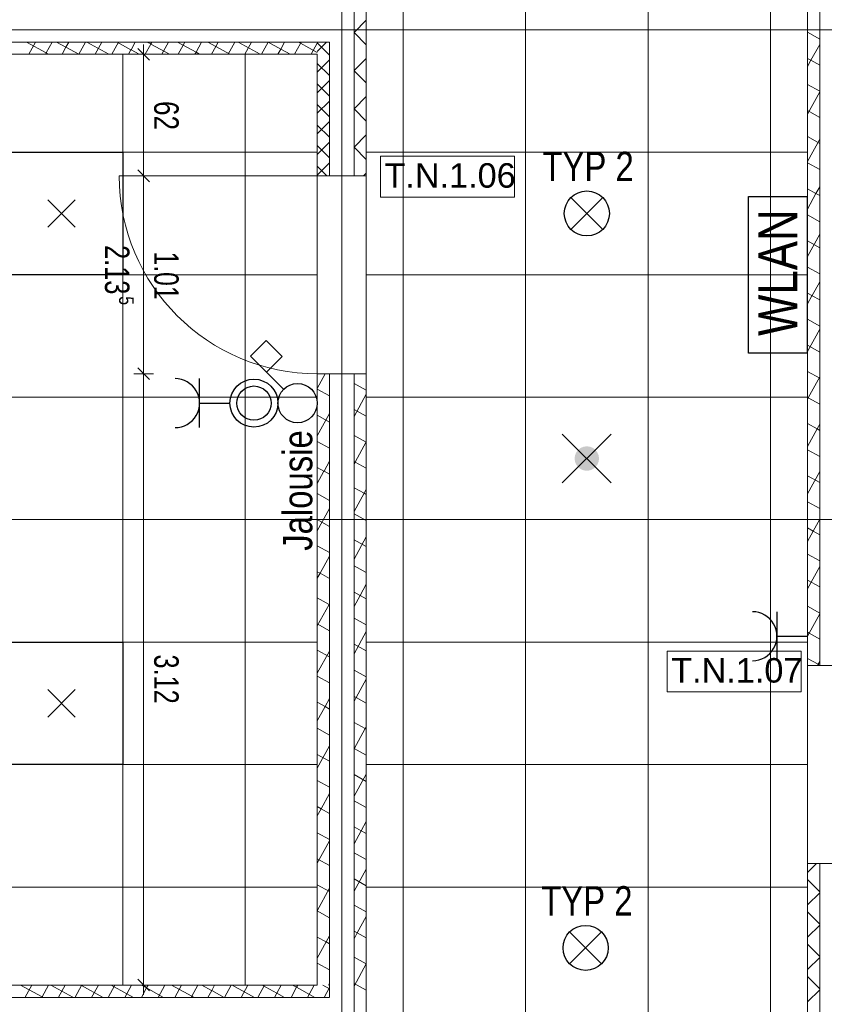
# Model space of a CAD drawing. Extents: x 1101 to 1942, y 41 to 882.
# Tile 13 of 104: x 1391 to 1473, y 390 to 490. Entities that reach past the tile are written whole.
import ezdxf
from ezdxf.lldxf.tags import DXFTag

# ---------------------------------------------------------------- set-up
doc = ezdxf.new("R2010")
doc.units = 0
doc.layers.get('0').update_dxf_attribs({"lineweight": 13})
for name, color, linetype, lineweight in [('Axen', 7, 'Continuous', 25), ('Beschriftung', 7, 'Continuous', 25), ('Deckenspiegel', 7, 'Continuous', 25), ('Fullfläche', 7, 'Continuous', 25), ('Maßlinien', 7, 'Continuous', 25), ('Türen-A03CP7TV1H', 7, 'Continuous', 25), ('Wände', 7, 'Continuous', 25)]:
    doc.layers.add(name, color=color, linetype=linetype, lineweight=lineweight)
for name, color, linetype, lineweight, true_color in [('BI_E_EDV', 3, 'Continuous', 25, 0x00ff00), ('BI_E_Licht', 7, 'Continuous', 25, 0xff6600), ('BI_E_Sicherheitsleuchten', 3, 'Continuous', 25, 0x00ff00), ('BI_E_Starkstrom', 1, 'Continuous', 25, 0xff0000), ('BI_E_Steckdosen', 1, 'Continuous', 25, 0xff0000), ('BI_E_Taster', 1, 'Continuous', 25, 0xff0000)]:
    doc.layers.add(name, color=color, linetype=linetype, lineweight=lineweight, true_color=true_color)
doc.styles.get("Standard").update_dxf_attribs({"font": 'arial.ttf'})
tags = doc.linetypes.add('ALL_S25', pattern=[0.001, 0, -0.001]).pattern_tags.tags
tags[6:7] = [DXFTag(74, 4), DXFTag(75, 0), DXFTag(340, '0'), DXFTag(46, 1.0), DXFTag(50, 0.0), DXFTag(44, 0.0), DXFTag(45, 0.0)]
tags[4:5] = [DXFTag(74, 4), DXFTag(75, 0), DXFTag(340, '0'), DXFTag(46, 1.0), DXFTag(50, 0.0), DXFTag(44, 0.0), DXFTag(45, 0.0)]

# ---------------------------------------------------------------- blocks, each defined once
blk = doc.blocks.new('Referenz-A03CP7TX1H', base_point=(1202.26, 90.13))
at = {"layer": 'Axen', "color": 0, "linetype": 'ALL_S25', "lineweight": -2, "ltscale": 0.13}
for p, q in [((1423.5, 90.13), (1423.5, 825.65)), ((1661.85, 489.45), (1222.34, 489.45)), ((1661.84, 439.45), (1222.33, 439.45))]:
    blk.add_line(p, q, dxfattribs=at)
at = {"layer": 'Beschriftung', "color": 0, "lineweight": -2}
for p, q in [((1441.11, 476.54), (1427.44, 476.54)), ((1427.44, 476.54), (1427.44, 472.37)), ((1441.11, 472.37), (1441.11, 476.54)), ((1427.44, 472.37), (1441.11, 472.37)), ((1470.35, 426.03), (1456.68, 426.03)), ((1456.68, 426.03), (1456.68, 421.86)), ((1470.35, 421.86), (1470.35, 426.03)), ((1456.68, 421.86), (1470.35, 421.86))]:
    blk.add_line(p, q, dxfattribs=at)
at = {"layer": 'Deckenspiegel', "color": 0, "lineweight": -2}
for p, q in [((1426, 193.45), (1426, 685.45)), ((1429.75, 193.45), (1429.75, 685.45)), ((1442.25, 193.45), (1442.25, 685.45)), ((1454.75, 193.45), (1454.75, 685.45)), ((1467.25, 193.45), (1467.25, 685.45)), ((1471, 685.45), (1471, 193.45)), ((1471, 489.45), (1426, 489.45)), ((1306.3, 486.95), (1421, 486.95)), ((1401.15, 486.95), (1401.15, 391.95)), ((1413.65, 486.95), (1413.65, 391.95)), ((1421, 486.95), (1421, 391.95)), ((1421, 476.95), (1306.3, 476.95)), ((1471, 476.95), (1426, 476.95)), ((1421, 464.45), (1306.3, 464.45)), ((1471, 464.45), (1426, 464.45)), ((1421, 451.95), (1306.3, 451.95)), ((1471, 451.95), (1426, 451.95)), ((1421, 439.45), (1306.3, 439.45)), ((1471, 439.45), (1426, 439.45)), ((1421, 426.95), (1306.3, 426.95)), ((1471, 426.95), (1426, 426.95)), ((1421, 414.45), (1306.3, 414.45)), ((1471, 414.45), (1426, 414.45)), ((1421, 401.95), (1306.3, 401.95)), ((1471, 401.95), (1426, 401.95)), ((1421, 391.95), (1306.3, 391.95))]:
    blk.add_line(p, q, dxfattribs=at)
at = {"layer": 'Fullfläche', "color": 0, "lineweight": -2}
for p, q in [((1424.75, 489.18), (1426, 490.42)), ((1424.75, 489.17), (1426, 487.92)), ((1471, 489.19), (1472.25, 488.5)), ((1391.33, 488.19), (1393.34, 487.08)), ((1392.26, 488.19), (1391.58, 486.95)), ((1393.95, 488.19), (1393.34, 487.08)), ((1394.41, 488.19), (1395.36, 487.67)), ((1395.36, 487.66), (1394.96, 486.95)), ((1395.64, 488.19), (1395.36, 487.67)), ((1395.36, 487.67), (1396.66, 486.95)), ((1397.34, 488.19), (1396.66, 486.95)), ((1397.5, 488.19), (1399.75, 486.95)), ((1399.03, 488.19), (1398.35, 486.95)), ((1400.73, 488.19), (1400.05, 486.95)), ((1400.58, 488.19), (1401.99, 487.41)), ((1401.99, 487.41), (1401.74, 486.95)), ((1402.42, 488.19), (1402, 487.41)), ((1402, 487.41), (1402.83, 486.95)), ((1404.01, 487.99), (1403.44, 486.95)), ((1403.66, 488.19), (1404.01, 488)), ((1404.12, 488.19), (1404.01, 488)), ((1404.01, 487.99), (1405.91, 486.95)), ((1405.81, 488.19), (1405.13, 486.95)), ((1406.75, 488.19), (1408.63, 487.15)), ((1407.5, 488.19), (1406.82, 486.95)), ((1409.2, 488.19), (1408.63, 487.15)), ((1409.83, 488.19), (1410.64, 487.74)), ((1410.64, 487.74), (1410.21, 486.95)), ((1410.89, 488.19), (1410.65, 487.74)), ((1410.65, 487.74), (1412.08, 486.95)), ((1412.59, 488.18), (1411.91, 486.95)), ((1412.92, 488.18), (1415.16, 486.95)), ((1414.28, 488.18), (1413.6, 486.95)), ((1415.98, 488.18), (1415.3, 486.95)), ((1416, 488.18), (1417.28, 487.48)), ((1417.28, 487.48), (1416.99, 486.95)), ((1417.67, 488.18), (1417.28, 487.48)), ((1417.28, 487.48), (1418.25, 486.95)), ((1419.3, 488.06), (1418.68, 486.95)), ((1419.08, 488.18), (1419.3, 488.07)), ((1419.36, 488.18), (1419.3, 488.07)), ((1419.3, 488.07), (1421, 487.13)), ((1421, 488.07), (1420.38, 486.95)), ((1421.95, 488.17), (1421, 487.23)), ((1422.25, 486.87), (1421, 488.12)), ((1472.25, 487.96), (1471.36, 486.33)), ((1393.34, 487.08), (1393.27, 486.95)), ((1393.34, 487.08), (1393.58, 486.95)), ((1408.63, 487.15), (1408.52, 486.95)), ((1408.63, 487.15), (1409, 486.95)), ((1424.75, 485.28), (1426, 486.52)), ((1471, 486.52), (1471.35, 486.33)), ((1422.25, 486.37), (1421, 485.12)), ((1422.25, 484.77), (1421, 486.02)), ((1471.35, 486.33), (1471, 485.69)), ((1471.36, 486.33), (1472.25, 485.84)), ((1424.75, 485.27), (1426, 484.02)), ((1422.25, 484.27), (1421, 483.02)), ((1422.25, 482.67), (1421, 483.92)), ((1471, 483.86), (1472.25, 483.17)), ((1424.75, 481.38), (1426, 482.62)), ((1472.25, 483.12), (1471, 480.84)), ((1422.25, 482.17), (1421, 480.92)), ((1422.25, 480.57), (1421, 481.82)), ((1424.75, 481.37), (1426, 480.12)), ((1471, 481.2), (1472.25, 480.51)), ((1422.25, 480.07), (1421, 478.82)), ((1422.25, 478.47), (1421, 479.72)), ((1424.75, 477.48), (1426, 478.72)), ((1471, 478.54), (1472.25, 477.85)), ((1422.25, 477.97), (1421, 476.72)), ((1422.25, 476.37), (1421, 477.62)), ((1424.75, 477.47), (1426, 476.22)), ((1472.25, 478.27), (1471, 475.99)), ((1422.25, 475.87), (1421, 474.62)), ((1421.97, 474.54), (1421, 475.52)), ((1471, 475.88), (1472.25, 475.19)), ((1425.72, 474.54), (1426, 474.82)), ((1472.25, 473.42), (1471.87, 472.74)), ((1471, 473.21), (1471.87, 472.73)), ((1471.87, 472.73), (1471, 471.15)), ((1471.87, 472.73), (1472.25, 472.53)), ((1471, 470.55), (1472.25, 469.86)), ((1472.25, 468.58), (1471, 466.3)), ((1471, 467.89), (1472.25, 467.2)), ((1471, 465.22), (1472.25, 464.54)), ((1472.25, 463.73), (1471.47, 462.31)), ((1471, 462.56), (1471.46, 462.31)), ((1471.46, 462.3), (1471, 461.46)), ((1471.47, 462.3), (1472.25, 461.87)), ((1471, 459.9), (1472.25, 459.21)), ((1472.25, 458.89), (1471, 456.61)), ((1471, 457.24), (1472.25, 456.55)), ((1421.82, 454.34), (1421, 452.84)), ((1471, 454.57), (1472.25, 453.89)), ((1424.75, 453.36), (1426, 452.67)), ((1472.25, 454.04), (1471.06, 451.88)), ((1421, 452.76), (1422.25, 452.07)), ((1426, 452.25), (1424.75, 449.97)), ((1471, 451.91), (1471.06, 451.88)), ((1471.06, 451.87), (1471, 451.77)), ((1471.06, 451.88), (1472.25, 451.22)), ((1422.25, 450.27), (1421, 447.99)), ((1424.75, 450.7), (1426, 450.01)), ((1421, 450.1), (1422.25, 449.41)), ((1471, 449.25), (1471.98, 448.71)), ((1471.98, 448.71), (1471, 446.92)), ((1472.25, 449.2), (1471.98, 448.71)), ((1471.98, 448.71), (1472.25, 448.56)), ((1421, 447.44), (1422.25, 446.75)), ((1424.75, 448.04), (1426, 447.35)), ((1426, 447.4), (1424.86, 445.32)), ((1471, 446.59), (1472.25, 445.9)), ((1422.25, 445.42), (1421.69, 444.4)), ((1424.75, 445.37), (1424.85, 445.32)), ((1424.85, 445.31), (1424.75, 445.13)), ((1424.86, 445.32), (1426, 444.69)), ((1421, 444.77), (1421.68, 444.4)), ((1421.68, 444.39), (1421, 443.15)), ((1421.69, 444.4), (1422.25, 444.09)), ((1472.25, 444.35), (1471, 442.07)), ((1471, 443.92), (1472.25, 443.24)), ((1424.75, 442.71), (1425.77, 442.15)), ((1426, 442.55), (1425.78, 442.15)), ((1421, 442.11), (1422.25, 441.42)), ((1425.77, 442.15), (1424.75, 440.28)), ((1425.78, 442.15), (1426, 442.03)), ((1471, 441.26), (1472.25, 440.57)), ((1422.25, 440.58), (1421, 438.3)), ((1421, 439.45), (1422.25, 438.76)), ((1424.75, 440.05), (1426, 439.36)), ((1472.25, 439.51), (1471.58, 438.28)), ((1471, 438.6), (1471.57, 438.28)), ((1471.57, 438.28), (1471, 437.23)), ((1471.58, 438.28), (1472.25, 437.91)), ((1426, 437.71), (1424.75, 435.43)), ((1424.75, 437.39), (1426, 436.7)), ((1421, 436.79), (1422.25, 436.1)), ((1422.25, 435.73), (1421.28, 433.97)), ((1471, 435.94), (1472.25, 435.25)), ((1424.75, 434.73), (1426, 434.04)), ((1472.25, 434.66), (1471, 432.38)), ((1421, 434.12), (1421.28, 433.97)), ((1421.28, 433.97), (1421, 433.46)), ((1421.28, 433.97), (1422.25, 433.44)), ((1471, 433.27), (1472.25, 432.59)), ((1426, 432.86), (1425.37, 431.72)), ((1421, 431.46), (1422.2, 430.8)), ((1424.75, 432.06), (1425.37, 431.72)), ((1425.37, 431.72), (1424.75, 430.59)), ((1425.37, 431.72), (1426, 431.38)), ((1422.2, 430.8), (1421, 428.61)), ((1422.25, 430.89), (1422.2, 430.8)), ((1422.2, 430.8), (1422.25, 430.77)), ((1471, 430.61), (1472.25, 429.92)), ((1424.75, 429.4), (1426, 428.71)), ((1472.25, 429.82), (1471.17, 427.86)), ((1421, 428.8), (1422.25, 428.11)), ((1426, 428.02), (1424.75, 425.74)), ((1471, 427.95), (1471.17, 427.85)), ((1471.17, 427.85), (1471, 427.54)), ((1471.17, 427.85), (1472.25, 427.26)), ((1421, 426.14), (1422.25, 425.45)), ((1424.75, 426.74), (1426, 426.05)), ((1422.25, 426.04), (1421, 423.77)), ((1471, 425.28), (1472.09, 424.69)), ((1472.09, 424.68), (1472.02, 424.55)), ((1472.25, 424.97), (1472.09, 424.69)), ((1472.09, 424.68), (1472.25, 424.6)), ((1421, 423.47), (1422.25, 422.79)), ((1424.75, 424.08), (1426, 423.39)), ((1426, 423.17), (1424.97, 421.3)), ((1422.25, 421.2), (1421.8, 420.37)), ((1424.75, 421.41), (1424.96, 421.29)), ((1424.96, 421.29), (1424.75, 420.9)), ((1424.97, 421.29), (1426, 420.73)), ((1421, 420.81), (1421.79, 420.37)), ((1421.79, 420.37), (1421, 418.92)), ((1421.8, 420.37), (1422.25, 420.12)), ((1421, 418.15), (1422.25, 417.46)), ((1424.75, 418.75), (1425.88, 418.13)), ((1425.88, 418.12), (1424.75, 416.05)), ((1426, 418.33), (1425.89, 418.13)), ((1425.89, 418.12), (1426, 418.06)), ((1422.25, 416.35), (1421, 414.08)), ((1424.75, 416.09), (1426, 415.4)), ((1421, 415.49), (1422.25, 414.8)), ((1426, 413.48), (1424.75, 411.21)), ((1424.75, 413.43), (1426, 412.74)), ((1421, 412.82), (1422.25, 412.14)), ((1422.25, 411.51), (1421.39, 409.95)), ((1421, 410.16), (1421.39, 409.95)), ((1424.75, 410.76), (1426, 410.08)), ((1421.39, 409.94), (1421, 409.23)), ((1421.39, 409.94), (1422.25, 409.47)), ((1424.75, 408.1), (1425.48, 407.7)), ((1426, 408.64), (1425.48, 407.7)), ((1421, 407.5), (1422.25, 406.81)), ((1425.48, 407.69), (1424.75, 406.36)), ((1425.48, 407.7), (1426, 407.41)), ((1422.25, 406.67), (1421, 404.39)), ((1424.75, 405.44), (1426, 404.75)), ((1421, 404.83), (1422.25, 404.15)), ((1471.93, 404.35), (1471, 403.42)), ((1426, 403.79), (1424.75, 401.52)), ((1421, 402.17), (1422.25, 401.48)), ((1424.75, 402.78), (1426, 402.09)), ((1472.25, 401.47), (1471, 402.72)), ((1422.25, 401.82), (1421, 399.54)), ((1472.25, 401.37), (1471, 400.12)), ((1424.75, 400.11), (1426, 399.43)), ((1421, 399.51), (1422.25, 398.82)), ((1472.25, 398.17), (1471, 399.42)), ((1426, 398.95), (1425.08, 397.27)), ((1472.25, 398.07), (1471, 396.82)), ((1422.25, 396.97), (1421.91, 396.35)), ((1424.75, 397.45), (1425.07, 397.27)), ((1425.07, 397.27), (1424.75, 396.67)), ((1425.08, 397.27), (1426, 396.76)), ((1421, 396.85), (1421.9, 396.35)), ((1421.9, 396.35), (1421, 394.7)), ((1421.91, 396.35), (1422.25, 396.16)), ((1472.25, 394.87), (1471, 396.12)), ((1421, 394.18), (1422.25, 393.5)), ((1424.75, 394.79), (1425.99, 394.1)), ((1425.99, 394.1), (1424.75, 391.83)), ((1472.25, 394.77), (1471, 393.52)), ((1390.72, 391.94), (1392.92, 390.73)), ((1391.89, 391.94), (1391.21, 390.7)), ((1393.59, 391.94), (1392.92, 390.73)), ((1393.81, 391.94), (1394.94, 391.32)), ((1395.28, 391.94), (1394.94, 391.32)), ((1396.89, 391.94), (1396.95, 391.91)), ((1396.98, 391.94), (1396.96, 391.91)), ((1398.67, 391.94), (1397.98, 390.69)), ((1400.36, 391.94), (1399.68, 390.69)), ((1399.97, 391.94), (1401.57, 391.06)), ((1402.06, 391.94), (1401.58, 391.06)), ((1403.06, 391.94), (1403.59, 391.65)), ((1403.75, 391.94), (1403.59, 391.65)), ((1405.45, 391.94), (1404.76, 390.69)), ((1406.14, 391.94), (1408.21, 390.8)), ((1407.14, 391.94), (1406.46, 390.69)), ((1408.83, 391.94), (1408.21, 390.8)), ((1409.23, 391.94), (1410.22, 391.39)), ((1410.53, 391.94), (1410.23, 391.39)), ((1412.22, 391.94), (1411.54, 390.69)), ((1412.31, 391.94), (1414.58, 390.69)), ((1413.92, 391.94), (1413.23, 390.69)), ((1415.61, 391.94), (1414.93, 390.69)), ((1415.39, 391.94), (1416.86, 391.13)), ((1417.31, 391.94), (1416.86, 391.13)), ((1418.48, 391.94), (1418.88, 391.72)), ((1419, 391.94), (1418.88, 391.72)), ((1420.69, 391.94), (1420.01, 390.69)), ((1421.56, 391.94), (1422.25, 391.56)), ((1422.25, 392.13), (1422.15, 391.95)), ((1424.75, 392.12), (1426, 391.44)), ((1472.25, 391.57), (1471, 392.82)), ((1394.94, 391.32), (1394.6, 390.7)), ((1394.94, 391.32), (1396.07, 390.7)), ((1396.95, 391.9), (1396.29, 390.7)), ((1396.96, 391.9), (1399.16, 390.69)), ((1401.57, 391.06), (1401.37, 390.69)), ((1401.58, 391.06), (1402.24, 390.69)), ((1403.59, 391.65), (1403.07, 390.69)), ((1403.59, 391.65), (1405.32, 390.69)), ((1410.23, 391.39), (1409.84, 390.69)), ((1410.23, 391.39), (1411.49, 390.69)), ((1416.86, 391.13), (1416.62, 390.69)), ((1416.86, 391.13), (1417.66, 390.69)), ((1418.88, 391.72), (1418.32, 390.69)), ((1418.88, 391.72), (1420.74, 390.69)), ((1422.25, 391.69), (1421.7, 390.69)), ((1472.25, 391.47), (1471, 390.22)), ((1392.92, 390.73), (1392.9, 390.7)), ((1392.92, 390.73), (1392.99, 390.7)), ((1408.21, 390.8), (1408.15, 390.69)), ((1408.21, 390.8), (1408.41, 390.69))]:
    blk.add_line(p, q, dxfattribs=at)
at = {"layer": 'Maßlinien', "color": 0, "lineweight": -2}
for p, q in [((1402.68, 487.55), (1403.88, 486.35)), ((1403.28, 486.95), (1403.28, 487.95)), ((1403.28, 486.95), (1402.28, 486.95)), ((1403.28, 486.95), (1404.28, 486.95)), ((1403.28, 486.95), (1403.28, 485.88)), ((1403.28, 485.88), (1403.28, 480.75)), ((1403.28, 480.75), (1403.28, 474.54)), ((1403.28, 474.54), (1402.28, 474.54)), ((1402.68, 475.14), (1403.88, 473.94)), ((1403.28, 474.54), (1404.28, 474.54)), ((1403.28, 474.54), (1403.28, 454.34)), ((1403.28, 454.34), (1402.28, 454.34)), ((1402.68, 454.94), (1403.88, 453.74)), ((1403.28, 454.34), (1404.28, 454.34)), ((1403.28, 454.34), (1403.28, 391.95)), ((1403.28, 391.95), (1402.28, 391.95)), ((1402.68, 392.55), (1403.88, 391.35)), ((1403.28, 391.95), (1404.28, 391.95)), ((1403.28, 391.95), (1403.28, 390.95))]:
    blk.add_line(p, q, dxfattribs=at)
at = {"layer": 'Türen-A03CP7TV1H', "color": 0, "lineweight": -2}
blk.add_line((1421, 474.54), (1400.8, 474.54), dxfattribs=at)
blk.add_ellipse((1421, 474.54), major_axis=(-20.2, 0), ratio=1, start_param=0, end_param=1.570796, dxfattribs=at)
at = {"layer": 'Wände', "color": 0, "lineweight": -2}
for p, q in [((1423.5, 654.35), (1423.5, 474.54)), ((1424.75, 654.35), (1424.75, 474.54)), ((1426, 564.25), (1426, 474.54)), ((1471, 424.55), (1471, 504.35)), ((1472.25, 424.55), (1472.25, 504.35)), ((1302.3, 489.45), (1423.5, 489.45)), ((1302.3, 488.2), (1422.25, 488.18)), ((1422.25, 488.17), (1422.25, 474.54)), ((1303.1, 486.95), (1421, 486.95)), ((1421, 486.95), (1421, 474.54)), ((1421, 474.54), (1426, 474.54)), ((1421, 454.34), (1421, 391.95)), ((1421, 454.34), (1426, 454.34)), ((1422.25, 390.7), (1422.25, 454.34)), ((1423.5, 454.34), (1423.5, 374.55)), ((1424.75, 374.55), (1424.75, 454.34)), ((1426, 454.34), (1426, 374.55)), ((1476, 424.55), (1471, 424.55)), ((1471, 343.05), (1471, 404.35)), ((1476, 404.35), (1471, 404.35)), ((1472.25, 224.55), (1472.25, 404.35)), ((1421, 391.95), (1303.1, 391.95)), ((1302.3, 390.7), (1422.25, 390.69))]:
    blk.add_line(p, q, dxfattribs=at)
at = {"layer": 'Beschriftung', "color": 0, "lineweight": -2, "char_height": 2.5, "attachment_point": 1, "rotation": 359.9932}
for s, insert in [('{\\fArial;T.N.1.06}', (1427.85, 475.83)), ('{\\fArial;T.N.1.07}', (1457.1, 425.32))]:
    blk.add_mtext(s, dxfattribs=dict(at, insert=insert))
at = {"layer": 'Maßlinien', "color": 0, "lineweight": -2, "attachment_point": 1, "rotation": 270}
for s, insert, char_height in [('{\\W0.76;\\fArial;62}', (1406.86, 482.17), 2.5), ('{\\W0.74;\\fArial;2.13}', (1401.84, 467.47), 2.5), ('{\\W0.72;\\fArial;1.01}', (1406.86, 466.81), 2.5), ('{\\W0.76;\\fArial;5}', (1402.28, 462.24), 1.5), ('{\\W0.74;\\fArial;3.12}', (1406.86, 425.69), 2.5)]:
    blk.add_mtext(s, dxfattribs=dict(at, insert=insert, char_height=char_height))
blk = doc.blocks.new('RZB Sidelite ECO 30W-A03CP7ZT1H', base_point=(1388.65, 464.45))
at = {"color": 0, "lineweight": -2}
for p, q in [((1388.65, 464.45), (1388.65, 476.95)), ((1388.65, 476.95), (1401.15, 476.95)), ((1401.15, 476.95), (1401.15, 464.45)), ((1396.3, 469.3), (1393.5, 472.1)), ((1396.3, 472.1), (1393.5, 469.3)), ((1401.15, 464.45), (1388.65, 464.45))]:
    blk.add_line(p, q, dxfattribs=at)
blk = doc.blocks.new('RZB Sidelite ECO 30W-A03CP7ZZ1H', base_point=(1388.65, 414.45))
at = {"color": 0, "lineweight": -2}
for p, q in [((1388.65, 414.45), (1388.65, 426.95)), ((1388.65, 426.95), (1401.15, 426.95)), ((1401.15, 426.95), (1401.15, 414.45)), ((1396.3, 419.3), (1393.5, 422.1)), ((1396.3, 422.1), (1393.5, 419.3)), ((1401.15, 414.45), (1388.65, 414.45))]:
    blk.add_line(p, q, dxfattribs=at)
blk = doc.blocks.new('Schlüssel-S_ UP_ 1S-A03CP8031H', base_point=(1414.19, 449.34))
at = {"color": 0, "lineweight": -2}
for p, q in [((1414.19, 456.14), (1415.79, 457.74)), ((1415.79, 457.74), (1417.42, 456.1)), ((1417.56, 452.77), (1414.19, 456.14)), ((1415.83, 454.51), (1417.42, 456.1))]:
    blk.add_line(p, q, dxfattribs=at)
blk.add_circle((1418.99, 451.34), 2, dxfattribs=at)
blk = doc.blocks.new('Steckdose_ 1-fach Deckenbereich-A03CP8091H', base_point=(1406.49, 448.84))
at = {"color": 0, "lineweight": -2}
for p, q in [((1408.99, 448.84), (1408.99, 453.84)), ((1408.99, 451.34), (1412.09, 451.34))]:
    blk.add_line(p, q, dxfattribs=at)
blk.add_ellipse((1406.49, 451.34), major_axis=(0, -2.5), ratio=1, start_param=0, end_param=3.141593, dxfattribs=at)
blk = doc.blocks.new('Taster Aufputz-A03CP80F1H', base_point=(1412.09, 448.89))
at = {"color": 0, "lineweight": -2}
for radius in [2.45, 1.75]:
    blk.add_circle((1414.54, 451.34), radius, dxfattribs=at)
blk = doc.blocks.new('Trilux G04 C07 WR STAGE1-A03CP82X1H', base_point=(1446.07, 393.44))
at = {"color": 0, "linetype": 'ByBlock', "lineweight": -2, "ltscale": 0.25}
for p, q in [((1446.74, 394.12), (1449.99, 397.37)), ((1446.74, 397.37), (1449.99, 394.12))]:
    blk.add_line(p, q, dxfattribs=at)
blk.add_circle((1448.37, 395.74), 2.3, dxfattribs=at)
blk = doc.blocks.new('Trilux G04 C07 WR STAGE1-A03CP82Z1H', base_point=(1446.2, 468.4))
at = {"color": 0, "linetype": 'ByBlock', "lineweight": -2, "ltscale": 0.25}
for p, q in [((1446.87, 469.07), (1450.12, 472.32)), ((1446.87, 472.32), (1450.12, 469.07))]:
    blk.add_line(p, q, dxfattribs=at)
blk.add_circle((1448.5, 470.7), 2.3, dxfattribs=at)
blk = doc.blocks.new('Sicherheitsbel. (Bereitschaftsschaltung)-A03CP8371H', base_point=(1445.99, 443.19))
at = {"lineweight": -2}
blk.add_hatch(color=0, dxfattribs=at).paths.add_polyline_path([(1448.49, 446.94), (1448.82, 446.89), (1449.12, 446.77), (1449.37, 446.57), (1449.57, 446.31), (1449.7, 446.01), (1449.74, 445.69), (1449.7, 445.36), (1449.57, 445.06), (1449.37, 444.8), (1449.12, 444.61), (1448.82, 444.48), (1448.49, 444.43), (1448.17, 444.48), (1447.87, 444.61), (1447.62, 444.8), (1447.42, 445.06), (1447.29, 445.36), (1447.25, 445.69), (1447.29, 446.01), (1447.42, 446.31), (1447.62, 446.57), (1447.87, 446.77), (1448.17, 446.89)])
at = {"color": 0, "lineweight": -2}
for p, q in [((1445.99, 448.19), (1450.99, 443.19)), ((1450.99, 448.19), (1445.99, 443.19))]:
    blk.add_line(p, q, dxfattribs=at)
blk = doc.blocks.new('Blockreferenz-A03CP83J1H', base_point=(1464.98, 456.44))
at = {"color": 0, "linetype": 'ByBlock', "lineweight": -2, "ltscale": 0.25}
for p, q in [((1464.98, 456.44), (1464.98, 472.44)), ((1464.98, 472.44), (1470.98, 472.44)), ((1470.98, 472.44), (1470.98, 456.44)), ((1470.98, 456.44), (1464.98, 456.44))]:
    blk.add_line(p, q, dxfattribs=at)
at = {"color": 0, "linetype": 'ByBlock', "lineweight": -2, "ltscale": 0.25, "insert": (1465.98, 458.2), "char_height": 4, "attachment_point": 1, "rotation": 90}
blk.add_mtext('{\\W0.8;\\fArial;WLAN}', dxfattribs=at)
blk = doc.blocks.new('Steckdose_ 1-fach Deckenbereich-A03CP83R1H', base_point=(1465.39, 425.05))
at = {"color": 0, "lineweight": -2}
for p, q in [((1467.89, 430.05), (1467.89, 425.05)), ((1467.89, 427.55), (1470.99, 427.55))]:
    blk.add_line(p, q, dxfattribs=at)
blk.add_ellipse((1465.39, 427.55), major_axis=(0, -2.5), ratio=1, start_param=0, end_param=3.141593, dxfattribs=at)

msp = doc.modelspace()

# ---------------------------------------------------------------- block references
at = {"color": 251, "lineweight": 13, "ltscale": 0.13, "true_color": 0x5f5f5f}
msp.add_blockref('Referenz-A03CP7TX1H', (1202.26, 90.13), dxfattribs=at)
at = {"layer": 'BI_E_EDV', "ltscale": 0.25}
msp.add_blockref('Blockreferenz-A03CP83J1H', (1464.98, 456.44), dxfattribs=at)
at = {"layer": 'BI_E_Licht', "linetype": 'Continuous', "ltscale": 0.25}
for name, p in [('RZB Sidelite ECO 30W-A03CP7ZT1H', (1388.65, 464.45)), ('RZB Sidelite ECO 30W-A03CP7ZZ1H', (1388.65, 414.45))]:
    msp.add_blockref(name, p, dxfattribs=at)
at = {"layer": 'BI_E_Licht', "ltscale": 0.25}
for name, p in [('Trilux G04 C07 WR STAGE1-A03CP82Z1H', (1446.2, 468.4)), ('Trilux G04 C07 WR STAGE1-A03CP82X1H', (1446.07, 393.44))]:
    msp.add_blockref(name, p, dxfattribs=at)
at = {"layer": 'BI_E_Sicherheitsleuchten', "linetype": 'Continuous', "ltscale": 0.25}
msp.add_blockref('Sicherheitsbel. (Bereitschaftsschaltung)-A03CP8371H', (1445.99, 443.19), dxfattribs=at)
at = {"layer": 'BI_E_Starkstrom', "linetype": 'Continuous', "ltscale": 0.25}
msp.add_blockref('Taster Aufputz-A03CP80F1H', (1412.09, 448.89), dxfattribs=at)
at = {"layer": 'BI_E_Steckdosen', "linetype": 'Continuous', "ltscale": 0.25}
for name, p in [('Steckdose_ 1-fach Deckenbereich-A03CP8091H', (1406.49, 448.84)), ('Steckdose_ 1-fach Deckenbereich-A03CP83R1H', (1465.39, 425.05))]:
    msp.add_blockref(name, p, dxfattribs=at)
at = {"layer": 'BI_E_Taster', "linetype": 'Continuous', "ltscale": 0.25}
msp.add_blockref('Schlüssel-S_ UP_ 1S-A03CP8031H', (1414.19, 449.34), dxfattribs=at)

# ---------------------------------------------------------------- texts
at = {"layer": 'BI_E_Licht', "ltscale": 0.25, "char_height": 3, "attachment_point": 1}
for insert in [(1443.97, 477), (1443.84, 402.04)]:
    msp.add_mtext('{\\W0.8;\\fArial;TYP 2}', dxfattribs=dict(at, insert=insert))
at = {"layer": 'BI_E_Starkstrom', "ltscale": 0.25, "insert": (1417.49, 436.27), "char_height": 3, "attachment_point": 1, "rotation": 90}
msp.add_mtext('{\\W0.8;\\fArial;Jalousie}', dxfattribs=at)

doc.saveas('drawing.dxf')
